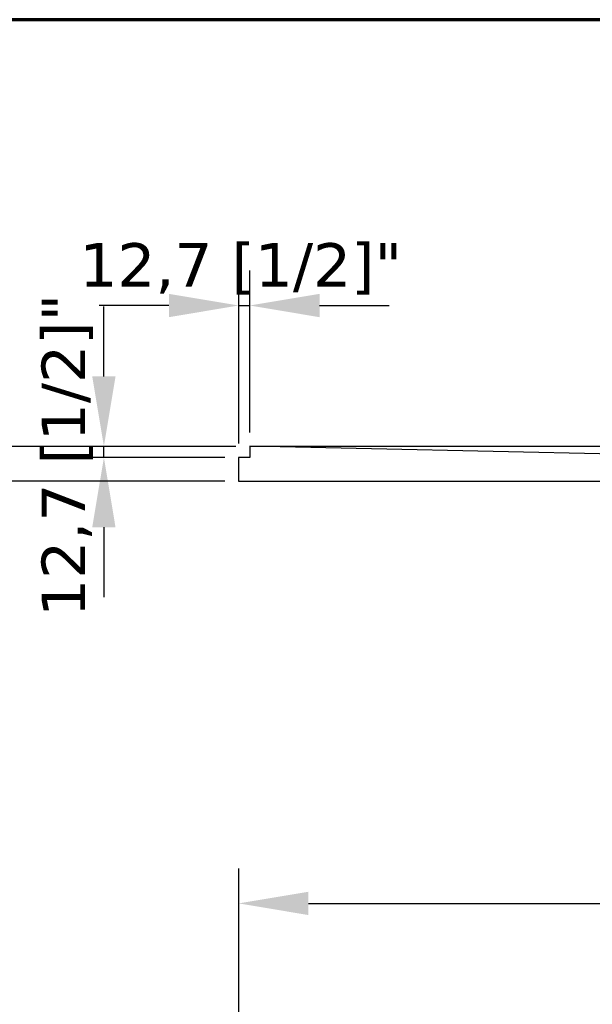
# Model space of a CAD drawing. Header units: millimetres. Extents: x -18288 to 18288, y -400 to 5820.
# Tile 17 of 26: x 1184 to 1841, y 4692 to 5820. Entities that reach past the tile are written whole.
import ezdxf

# ---------------------------------------------------------------- set-up
doc = ezdxf.new("R2010")
doc.units = ezdxf.units.MM
doc.header["$LTSCALE"] = 20
for name, color, linetype, lineweight in [('_Sichtbarkanten', 7, 'Continuous', 25), ('Bemaßung (ISO)', 7, 'Continuous', 25), ('Rahmen (ISO)', 7, 'Continuous', 70)]:
    doc.layers.add(name, color=color, linetype=linetype, lineweight=lineweight)
doc.styles.add('Notiztext (ISO)', font='verdana.ttf')
doc.dimstyles.new('wedi USA', dxfattribs={"dimscale": 20, "dimtxt": 2.5, "dimasz": 4, "dimexe": 2, "dimexo": 0.8, "dimgap": 0.3, "dimtad": 1, "dimdec": 1, "dimrnd": 1e-08, "dimtxsty": 'Notiztext (ISO)', "dimcen": 0.09, "dimclrd": 7, "dimclre": 7, "dimclrt": 256, "dimadec": 0, "dimazin": 2, "dimtfac": 0.6, "dimtmove": 0, "dimatfit": 3, "dimfxl": 1, "dimtolj": 1, "dimlwd": -1, "dimlwe": -1, "dimarcsym": 0})

# ---------------------------------------------------------------- blocks, each defined once
blk = doc.blocks.new('*D61')
at = {"layer": 'Bemaßung (ISO)', "color": 7, "transparency": 16777216}
for p, q in [((1435.3, 4363.9), (1435.3, 4848)), ((3264.1, 4363.9), (3264.1, 4848)), ((1515.3, 4808), (3184.1, 4808))]:
    blk.add_line(p, q, dxfattribs=at)
for points in [[(1515.3, 4821.3), (1515.3, 4794.6), (1435.3, 4808)], [(3184.1, 4821.3), (3184.1, 4794.6), (3264.1, 4808)]]:
    blk.add_solid(points, dxfattribs=at)
at = {"layer": 'Defpoints', "color": 0, "transparency": 16777216}
for p in [(3264.1, 4808), (1435.3, 4347.9), (3264.1, 4347.9)]:
    blk.add_point(p, dxfattribs=at)
at = {"layer": 'Bemaßung (ISO)', "transparency": 16777216, "insert": (2132.5, 4879.4), "char_height": 50, "attachment_point": 1, "style": 'Notiztext (ISO)'}
blk.add_mtext('\\A1;1828,8 [72]"', dxfattribs=at)
blk = doc.blocks.new('*D63')
at = {"layer": 'Bemaßung (ISO)', "color": 7, "transparency": 16777216}
for p, q in [((1079, 4427.9), (1079, 4898)), ((1419.3, 4347.9), (1039, 4347.9)), ((1079, 4335.2), (1079, 4347.9)), ((1432, 4335.2), (1039, 4335.2)), ((1079, 4255.2), (1079, 4175.2))]:
    blk.add_line(p, q, dxfattribs=at)
for points in [[(1065.6, 4427.9), (1092.3, 4427.9), (1079, 4347.9)], [(1065.6, 4255.2), (1092.3, 4255.2), (1079, 4335.2)]]:
    blk.add_solid(points, dxfattribs=at)
at = {"layer": 'Defpoints', "color": 0, "transparency": 16777216}
for p in [(1435.3, 4347.9), (1079, 4335.2), (1448, 4335.2)]:
    blk.add_point(p, dxfattribs=at)
at = {"layer": 'Bemaßung (ISO)', "transparency": 16777216, "insert": (1007.6, 4513.9), "char_height": 50, "attachment_point": 1, "rotation": 90, "style": 'Notiztext (ISO)'}
blk.add_mtext('\\A1;12,7 [1/2]"', dxfattribs=at)
blk = doc.blocks.new('*D65')
at = {"layer": 'Bemaßung (ISO)', "color": 7, "transparency": 16777216}
for p, q in [((1280.8, 5411.4), (1280.8, 5491.4)), ((1432, 5331.4), (1240.8, 5331.4)), ((1280.8, 5318.7), (1280.8, 5331.4)), ((1419.3, 5318.7), (1240.8, 5318.7)), ((1280.8, 5238.7), (1280.8, 5158.7))]:
    blk.add_line(p, q, dxfattribs=at)
for points in [[(1267.4, 5411.4), (1294.1, 5411.4), (1280.8, 5331.4)], [(1267.4, 5238.7), (1294.1, 5238.7), (1280.8, 5318.7)]]:
    blk.add_solid(points, dxfattribs=at)
at = {"layer": 'Defpoints', "color": 0, "transparency": 16777216}
for p in [(1280.8, 5331.4), (1448, 5331.4), (1435.3, 5318.7)]:
    blk.add_point(p, dxfattribs=at)
at = {"layer": 'Bemaßung (ISO)', "transparency": 16777216, "insert": (1209.3, 5136), "char_height": 50, "attachment_point": 1, "rotation": 90, "style": 'Notiztext (ISO)'}
blk.add_mtext('\\A1;12,7 [1/2]"', dxfattribs=at)
blk = doc.blocks.new('*D66')
at = {"layer": 'Bemaßung (ISO)', "color": 7, "transparency": 16777216}
for p, q in [((1435.3, 5334.7), (1435.3, 5532.7)), ((1448, 5347.4), (1448, 5532.7)), ((1355.3, 5492.7), (1275.3, 5492.7)), ((1435.3, 5492.7), (1448, 5492.7)), ((1528, 5492.7), (1608, 5492.7))]:
    blk.add_line(p, q, dxfattribs=at)
for points in [[(1355.3, 5506), (1355.3, 5479.3), (1435.3, 5492.7)], [(1528, 5506), (1528, 5479.3), (1448, 5492.7)]]:
    blk.add_solid(points, dxfattribs=at)
at = {"layer": 'Defpoints', "color": 0, "transparency": 16777216}
for p in [(1448, 5492.7), (1448, 5331.4), (1435.3, 5318.7)]:
    blk.add_point(p, dxfattribs=at)
at = {"layer": 'Bemaßung (ISO)', "transparency": 16777216, "insert": (1252.6, 5564.1), "char_height": 50, "attachment_point": 1, "style": 'Notiztext (ISO)'}
blk.add_mtext('\\A1;12,7 [1/2]"', dxfattribs=at)
blk = doc.blocks.new('*D67')
at = {"layer": 'Bemaßung (ISO)', "color": 7, "transparency": 16777216}
for p, q in [((1114.8, 5411.4), (1114.8, 5491.4)), ((1432, 5331.4), (1074.8, 5331.4)), ((1114.8, 5331.4), (1114.8, 5291.4)), ((1419.3, 5291.4), (1074.8, 5291.4)), ((1114.8, 5211.4), (1114.8, 5131.4))]:
    blk.add_line(p, q, dxfattribs=at)
for points in [[(1101.4, 5411.4), (1128.1, 5411.4), (1114.8, 5331.4)], [(1101.4, 5211.4), (1128.1, 5211.4), (1114.8, 5291.4)]]:
    blk.add_solid(points, dxfattribs=at)
at = {"layer": 'Defpoints', "color": 0, "transparency": 16777216}
for p in [(1448, 5331.4), (1114.8, 5291.4), (1435.3, 5291.4)]:
    blk.add_point(p, dxfattribs=at)
at = {"layer": 'Bemaßung (ISO)', "transparency": 16777216, "insert": (1043.4, 5119.4), "char_height": 50, "attachment_point": 1, "rotation": 90, "style": 'Notiztext (ISO)'}
blk.add_mtext('\\A1;40 [1 5/8]"', dxfattribs=at)
blk = doc.blocks.new('Ränder Kopie von wedi_Zeichnungsrahmen')
at = {"layer": 'Rahmen (ISO)'}
blk.add_line((204, 291), (20, 291), dxfattribs=at)

msp = doc.modelspace()

# ---------------------------------------------------------------- linework, layer by layer
at = {"layer": '_Sichtbarkanten'}
for p, q in [((1447.99, 5331.42), (1447.98, 5331.42)), ((1447.98, 5331.42), (1447.98, 5318.72)), ((2273.19, 5313.92), (1447.99, 5331.42)), ((1447.99, 5331.42), (3251.36, 5331.42)), ((1447.98, 5318.72), (1435.28, 5318.72)), ((1435.28, 5318.72), (1435.28, 5291.42)), ((1435.28, 5291.42), (2288.68, 5291.42))]:
    msp.add_line(p, q, dxfattribs=at)

# ---------------------------------------------------------------- block references
at = {"xscale": 20, "yscale": 20, "zscale": 20}
msp.add_blockref('Ränder Kopie von wedi_Zeichnungsrahmen', (0, 0), dxfattribs=at)

# ---------------------------------------------------------------- dimensions: what is measured, and where the dimension line sits
at = {"layer": 'Bemaßung (ISO)', "color": 7}
for base, p1, p2, angle, override, picture, middle in [((1447.99, 5492.66), (1435.28, 5318.72), (1447.99, 5331.42), 180, {"dimgap": 0.3, "dimdec": 1, "dimtol": 0, "dimlim": 0, "dimtp": 0, "dimtm": 0, "dimtdec": 2, "dimtofl": 1, "dimatfit": 1}, '*D66', (1441.63, 5492.66)), ((1114.78, 5291.42), (1447.99, 5331.42), (1435.28, 5291.42), 90, {"dimgap": 0.3, "dimdec": 1, "dimtol": 0, "dimlim": 0, "dimtp": 0, "dimtm": 0, "dimtdec": 2, "dimtofl": 1, "dimatfit": 1}, '*D67', (1114.78, 5311.42)), ((1280.76, 5331.42), (1435.28, 5318.72), (1447.99, 5331.42), 90, {"dimgap": 0.3, "dimdec": 1, "dimtol": 0, "dimlim": 0, "dimtp": 0, "dimtm": 0, "dimtdec": 2, "dimtofl": 1, "dimatfit": 1}, '*D65', (1280.76, 5325.07)), ((1078.98, 4335.2), (1435.28, 4347.9), (1447.98, 4335.2), 270, {"dimgap": 0.3, "dimdec": 1, "dimtol": 0, "dimlim": 0, "dimtp": 0, "dimtm": 0, "dimtdec": 2, "dimtofl": 1, "dimatfit": 1}, '*D63', (1078.98, 4702.94)), ((3264.08, 4807.98), (1435.28, 4347.9), (3264.08, 4347.9), 180, {"dimgap": 0.3, "dimdec": 1, "dimtol": 0, "dimlim": 0, "dimtp": 0, "dimtm": 0, "dimtdec": 2, "dimtofl": 0, "dimatfit": 1}, '*D61', (2349.68, 4807.98))]:
    dim = msp.add_linear_dim(base=base, p1=p1, p2=p2, angle=angle, text='<>"', dimstyle='wedi USA', override=override, dxfattribs=at)
    dim.commit()
    dim.dimension.update_dxf_attribs({"geometry": picture, "text_midpoint": middle, "dimtype": 160})

doc.saveas('drawing.dxf')
